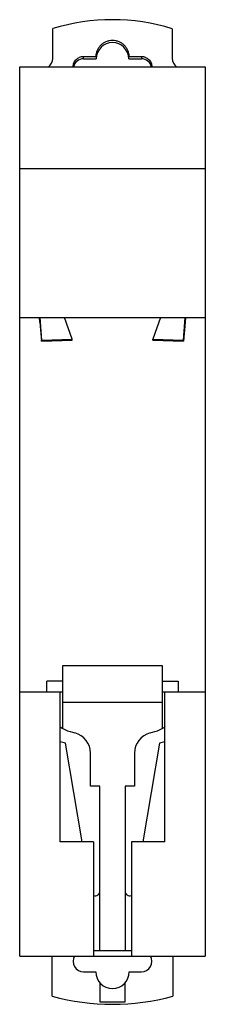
# Model space of a CAD drawing. Header units: millimetres. Extents: x 30.1 to 47.8, y 7.2 to 101.1.
import ezdxf

# ---------------------------------------------------------------- set-up
doc = ezdxf.new("R2010")
doc.units = ezdxf.units.MM
doc.header["$LTSCALE"] = 7.090962
doc.layers.get('0').update_dxf_attribs({"linetype": 'CONTINUOUS'})

msp = doc.modelspace()

# ---------------------------------------------------------------- linework, layer by layer
at = {"color": 7, "linetype": 'Continuous'}
for p, q in [((37.741, 101.088), (37.741, 101.087)), ((40.241, 101.084), (40.241, 101.085)), ((33.291, 97.418), (33.291, 100.27)), ((44.691, 100.257), (44.691, 97.418)), ((36.241, 97.393), (36.241, 97.617)), ((36.241, 97.617), (37.441, 97.617)), ((36.241, 97.393), (37.441, 97.393)), ((37.441, 97.617), (37.441, 97.393)), ((40.541, 97.393), (40.541, 97.617)), ((40.541, 97.617), (41.741, 97.617)), ((40.541, 97.393), (41.741, 97.393)), ((41.741, 97.617), (41.741, 97.393)), ((30.141, 11.826), (30.141, 96.626)), ((30.141, 96.626), (47.841, 96.626)), ((47.841, 96.626), (47.841, 11.826)), ((30.141, 86.926), (47.841, 86.926)), ((30.141, 72.726), (47.841, 72.726)), ((32.07, 72.271), (32.031, 72.726)), ((32.046, 72.726), (32.233, 70.562)), ((35.131, 70.663), (34.416, 72.726)), ((43.565, 72.726), (42.851, 70.663)), ((45.749, 70.562), (45.936, 72.726)), ((45.951, 72.726), (45.912, 72.271)), ((32.07, 72.271), (32.233, 70.463)), ((45.912, 72.271), (45.749, 70.463)), ((32.233, 70.562), (35.131, 70.663)), ((32.233, 70.463), (32.233, 70.562)), ((32.233, 70.463), (35.131, 70.56)), ((35.131, 70.56), (35.131, 70.663)), ((42.851, 70.56), (42.851, 70.663)), ((42.851, 70.663), (45.749, 70.562)), ((42.851, 70.56), (45.749, 70.463)), ((45.749, 70.463), (45.749, 70.562)), ((34.241, 39.526), (43.741, 39.526)), ((34.241, 33.53), (34.241, 39.526)), ((43.741, 39.526), (43.741, 33.53)), ((34.241, 38.026), (32.741, 38.026)), ((32.741, 37.026), (32.741, 38.026)), ((43.741, 38.026), (45.241, 38.026)), ((45.241, 38.026), (45.241, 37.026)), ((30.141, 37.026), (34.241, 37.026)), ((33.991, 22.726), (33.991, 37.026)), ((43.741, 37.026), (47.841, 37.026)), ((43.991, 22.726), (43.991, 37.026)), ((34.241, 36.026), (43.741, 36.026)), ((34.964, 33.23), (35.408, 33.111)), ((42.573, 33.111), (43.017, 33.23)), ((34.504, 32.132), (33.991, 32.27)), ((36.091, 22.726), (34.504, 32.132)), ((43.478, 32.132), (41.89, 22.726)), ((43.991, 32.27), (43.478, 32.132)), ((36.891, 28.026), (36.891, 31.179)), ((41.091, 31.179), (41.091, 28.026)), ((37.791, 28.026), (36.891, 28.026)), ((37.791, 12.326), (37.791, 28.026)), ((41.091, 28.026), (40.191, 28.026)), ((40.191, 28.026), (40.191, 12.326)), ((37.191, 22.726), (33.991, 22.726)), ((37.191, 22.726), (37.191, 11.826)), ((43.991, 22.726), (40.791, 22.726)), ((40.791, 22.726), (40.791, 11.826)), ((40.791, 12.326), (37.191, 12.326)), ((30.141, 11.826), (47.841, 11.826)), ((33.241, 7.991), (33.241, 11.826)), ((44.741, 11.826), (44.741, 7.991)), ((36.241, 10.326), (37.391, 10.326)), ((40.591, 10.326), (41.741, 10.326)), ((37.791, 9.267), (37.791, 7.476)), ((40.191, 7.476), (40.191, 9.267)), ((37.791, 7.476), (40.191, 7.476))]:
    msp.add_line(p, q, dxfattribs=at)
for centre, radius, start, end in [((38.97, 81.773), 19.35, 72.80217, 107.06636), ((32.294, 97.418), 0.997, 306.93665, 359.97964), ((36.242, 96.393), 1.001, 90.05573, 166.52609), ((41.74, 96.393), 1, 13.47598, 89.9443), ((45.688, 97.418), 0.997, 180.02036, 233.06335), ((35.741, 36.128), 3, 233.71935, 255), ((34.891, 31.179), 2, 0, 75), ((43.091, 31.179), 2, 105, 180), ((42.241, 36.128), 3, 285, 306.28065), ((37.341, 18.026), 0.45, 249.69249, 360), ((40.641, 18.026), 0.45, 180, 290.30751), ((36.241, 11.326), 1, 149.9964, 270), ((41.741, 11.326), 1, 270, 30.00379), ((38.991, 10.326), 1.6, 180, 360), ((38.991, 29.226), 22, 254.84901, 285.15099)]:
    msp.add_arc(centre, radius, start, end, dxfattribs=at)
msp.add_ellipse((38.991, 97.393), major_axis=(0, 1.554), ratio=0.997493, start_param=-1.570796, end_param=1.570796, dxfattribs=at)
for points, knots in [([(37.441, 97.617), (37.441, 97.718), (37.456, 97.87), (37.505, 98.067), (37.574, 98.257), (37.694, 98.482), (37.856, 98.678), (38.006, 98.814), (38.169, 98.935), (38.394, 99.055), (38.686, 99.143), (38.991, 99.173), (39.295, 99.143), (39.588, 99.055), (39.813, 98.935), (39.976, 98.814), (40.126, 98.678), (40.288, 98.482), (40.408, 98.257), (40.476, 98.067), (40.526, 97.87), (40.541, 97.718), (40.541, 97.617)], [0, 0, 0, 0, 0.062401, 0.093658, 0.124904, 0.187338, 0.249804, 0.281085, 0.312373, 0.374897, 0.437441, 0.499997, 0.562553, 0.625097, 0.68762, 0.718908, 0.75019, 0.812657, 0.875093, 0.90634, 0.937598, 1, 1, 1, 1]), ([(35.241, 96.626), (35.241, 96.691), (35.255, 96.821), (35.313, 97.008), (35.406, 97.181), (35.531, 97.332), (35.684, 97.456), (35.857, 97.548), (36.045, 97.604), (36.176, 97.617), (36.241, 97.617)], [0, 0, 0, 0, 0.124851, 0.24974, 0.374646, 0.499615, 0.624644, 0.749717, 0.874862, 1, 1, 1, 1]), ([(41.741, 97.617), (41.806, 97.617), (41.936, 97.604), (42.124, 97.548), (42.298, 97.456), (42.45, 97.332), (42.575, 97.181), (42.669, 97.008), (42.727, 96.821), (42.74, 96.691), (42.741, 96.626)], [0, 0, 0, 0, 0.125138, 0.250283, 0.375356, 0.500385, 0.625354, 0.75026, 0.875149, 1, 1, 1, 1])]:
    msp.add_open_spline(points, degree=3, knots=knots, dxfattribs=at)

doc.saveas('drawing.dxf')
